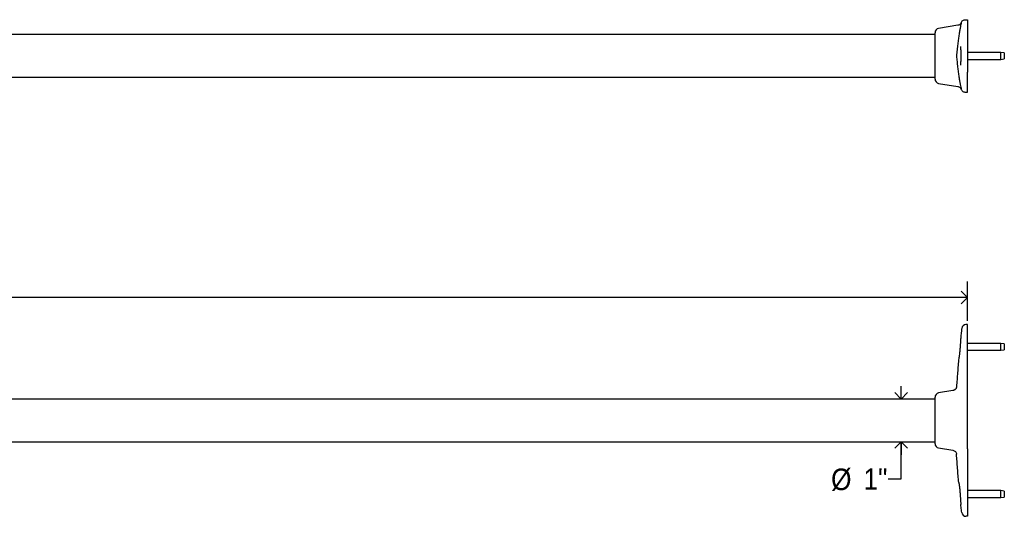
# Model space of a CAD drawing. Header units: inches. Extents: x 0 to 90, y 0 to 120.
# Tile 6 of 11: x 45 to 68, y 35 to 46. Entities that reach past the tile are written whole.
import ezdxf

# ---------------------------------------------------------------- set-up
doc = ezdxf.new("R2010")
doc.units = ezdxf.units.IN
doc.header["$MEASUREMENT"] = 0
doc.linetypes.add('SLD-Solid', pattern=[0])
doc.layers.add('DIMS', color=5, linetype='SLD-Solid')
doc.styles.add('SLDTEXTSTYLE1', font='GOTHIC.TTF', dxfattribs={"width": 0.913})
doc.dimstyles.new('SLDDIMSTYLE0', dxfattribs={"dimtxt": 0.5, "dimasz": 0.3, "dimexe": 0, "dimexo": 0.0625, "dimgap": 0.125, "dimtad": 0, "dimtih": 1, "dimtoh": 1, "dimrnd": 1e-09, "dimzin": 12, "dimdsep": 46, "dimlunit": 5, "dimtxsty": 'SLDTEXTSTYLE1', "dimblk1": 'OPEN90', "dimblk2": 'OPEN90', "dimsah": 1, "dimcen": 0.09, "dimadec": 0, "dimazin": 3, "dimtfac": 1, "dimtofl": 0, "dimtmove": 0, "dimatfit": 3, "dimldrblk": 'OPEN90', "dimfxl": 0, "dimfrac": 2, "dimtolj": 1, "dimtzin": 12, "dimarcsym": 0})
doc.dimstyles.new('SLDDIMSTYLE1', dxfattribs={"dimtxt": 0.5, "dimasz": 0.3, "dimexe": 0, "dimexo": 0.0625, "dimgap": 0.125, "dimtad": 0, "dimtih": 1, "dimtoh": 1, "dimrnd": 1e-09, "dimzin": 12, "dimdsep": 46, "dimlunit": 5, "dimtxsty": 'SLDTEXTSTYLE1', "dimblk1": 'OPEN90', "dimblk2": 'OPEN90', "dimsah": 1, "dimcen": 0.09, "dimadec": 0, "dimazin": 3, "dimtfac": 1, "dimtmove": 0, "dimatfit": 0, "dimldrblk": 'OPEN90', "dimfxl": 0, "dimfrac": 2, "dimtolj": 1, "dimtzin": 12, "dimarcsym": 0})

# ---------------------------------------------------------------- blocks, each defined once
blk = doc.blocks.new('_Open90')
at = {"color": 0, "linetype": 'ByBlock', "lineweight": -2}
for p, q in [((0, 0), (-1, 0)), ((-0.5, 0.5), (0, 0)), ((0, 0), (-0.5, -0.5))]:
    blk.add_line(p, q, dxfattribs=at)
blk = doc.blocks.new('_D')
at = {"layer": 'DIMS'}
for p, q in [((7.491, 39.062), (7.491, 39.977)), ((67.491, 39.062), (67.491, 39.977)), ((7.491, 39.602), (37.019, 39.602)), ((67.491, 39.602), (37.964, 39.602))]:
    blk.add_line(p, q, dxfattribs=at)
at = {"layer": 'DIMS', "xscale": 0.3, "yscale": 0.3, "rotation": 180.0000000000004}
blk.add_blockref('_Open90', (7.491, 39.602), dxfattribs=at)
at = {"layer": 'DIMS', "xscale": 0.3, "yscale": 0.3}
blk.add_blockref('_Open90', (67.491, 39.602), dxfattribs=at)
at = {"layer": 'DIMS', "insert": (37.019, 39.843), "char_height": 0.5, "attachment_point": 1, "style": 'SLDTEXTSTYLE1'}
blk.add_mtext('60"', dxfattribs=at)
blk = doc.blocks.new('_D_1')
at = {"layer": 'DIMS'}
for p, q in [((65.949, 37.24), (65.949, 37.54)), ((65.949, 35.384), (65.949, 36.244)), ((65.649, 35.384), (65.949, 35.384))]:
    blk.add_line(p, q, dxfattribs=at)
at = {"layer": 'DIMS', "xscale": 0.3, "yscale": 0.3}
for p, rotation in [((65.949, 37.24), 270.0000000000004), ((65.949, 36.244), 90.0000000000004)]:
    blk.add_blockref('_Open90', p, dxfattribs=dict(at, rotation=rotation))
at = {"layer": 'DIMS', "char_height": 0.5, "attachment_point": 1, "style": 'SLDTEXTSTYLE1'}
for s, insert in [('%%c', (64.319, 35.622)), ('1"', (65.073, 35.63))]:
    blk.add_mtext(s, dxfattribs=dict(at, insert=insert))

msp = doc.modelspace()

# ---------------------------------------------------------------- linework, layer by layer
at = {"color": 7, "linetype": 'SLD-Solid', "lineweight": 25}
for p, q in [((67.4418498, 46.0651963), (67.4460474, 46.0651963)), ((67.4460474, 46.0651963), (67.491074, 46.0651963)), ((67.491074, 46.0651963), (67.491074, 46.0622259)), ((67.491074, 46.0622259), (67.491074, 45.695108)), ((67.2705138, 45.9356313), (66.8207189, 45.8610632)), ((66.737074, 45.7201963), (8.245074, 45.7201963)), ((66.737074, 44.6819829), (66.737074, 45.7624097)), ((67.491074, 45.695108), (67.491074, 45.5980785)), ((67.491074, 45.5980785), (67.491074, 44.8463142)), ((68.26639, 45.3031963), (67.491074, 45.3031963)), ((67.491074, 45.1411963), (68.26639, 45.1411963)), ((68.3478334, 45.2931963), (68.26639, 45.3031963)), ((68.26639, 45.2030056), (68.26639, 45.3031963)), ((68.26639, 45.1411963), (68.26639, 45.2030056)), ((68.26639, 45.1411963), (68.3478334, 45.1511963)), ((68.3478334, 45.2931963), (68.3478334, 45.2053748)), ((68.3478334, 45.2053748), (68.3478334, 45.1511963)), ((8.245074, 44.7241963), (66.737074, 44.7241963)), ((67.491074, 44.7492846), (67.491074, 44.8463142)), ((67.491074, 44.3821667), (67.491074, 44.7492846)), ((66.8207189, 44.5833294), (67.2705138, 44.5087613)), ((67.4418498, 44.3791963), (67.4460474, 44.3791963)), ((67.4460474, 44.3791963), (67.491074, 44.3791963)), ((67.491074, 44.3791963), (67.491074, 44.3821667)), ((67.491074, 38.9716282), (67.457707, 38.9716282)), ((67.491074, 38.8958204), (67.491074, 38.9716282)), ((67.491074, 37.4233912), (67.491074, 38.8958204)), ((68.26639, 38.5356282), (67.491074, 38.5356282)), ((68.3478334, 38.5256282), (68.26639, 38.5356282)), ((68.26639, 38.5333221), (68.26639, 38.5356282)), ((68.26639, 38.3736282), (68.26639, 38.5333221)), ((68.3478334, 38.5256282), (68.3478334, 38.3836282)), ((67.491074, 38.3736282), (68.26639, 38.3736282)), ((68.26639, 38.3736282), (68.3478334, 38.3836282)), ((67.1521001, 37.4354323), (66.8207189, 37.3804951)), ((67.491074, 37.399199), (67.491074, 37.4233912)), ((67.491074, 36.0840575), (67.491074, 37.399199)), ((66.737074, 37.2396282), (8.245074, 37.2396282)), ((66.737074, 36.7416282), (66.737074, 37.2818416)), ((66.737074, 36.2014149), (66.737074, 36.7416282)), ((8.245074, 36.2436282), (66.737074, 36.2436282)), ((66.8207189, 36.1027614), (67.1521001, 36.0478242)), ((67.491074, 36.0840575), (67.491074, 36.0598653)), ((67.491074, 36.0598653), (67.491074, 34.587436)), ((67.286961, 35.2958032), (67.2934392, 35.2709845)), ((68.26639, 35.1096282), (67.491074, 35.1096282)), ((68.3478334, 35.0996282), (68.26639, 35.1096282)), ((68.26639, 35.1073221), (68.26639, 35.1096282)), ((68.26639, 34.9476282), (68.26639, 35.1073221)), ((68.3478334, 35.0996282), (68.3478334, 34.9576282)), ((67.491074, 34.9476282), (68.26639, 34.9476282)), ((68.26639, 34.9476282), (68.3478334, 34.9576282)), ((67.491074, 34.587436), (67.491074, 34.5116282)), ((67.491074, 34.5116282), (67.457707, 34.5116282))]:
    msp.add_line(p, q, dxfattribs=at)
for centre, start, end in [((66.837074, 45.7624097), 99.41302493, 180), ((66.837074, 44.6819829), 180, 260.58697507), ((67.455932, 38.8716282), 90, 173.88449643), ((66.837074, 37.2818416), 99.41302493, 180), ((66.837074, 36.2014149), 180, 260.58697507), ((67.455932, 34.6116282), 186.11550357, 270)]:
    msp.add_arc(centre, 0.1, start, end, dxfattribs=at)
for points, knots in [([(67.3480043, 45.9997407), (67.3514986, 46.0074251), (67.3596526, 46.0253565), (67.3820592, 46.0474884), (67.4112102, 46.0625927), (67.4321487, 46.064372), (67.4418498, 46.0651963)], [0, 0, 0, 0, 0.2075459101, 0.4843083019, 0.7610737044, 1, 1, 1, 1]), ([(67.3460757, 45.9904581), (67.3434838, 45.9792822), (67.3382998, 45.9569295), (67.3255533, 45.8975563), (67.3108207, 45.8206744), (67.2948677, 45.7268864), (67.2789548, 45.6184838), (67.2634035, 45.4962135), (67.248871, 45.3627206), (67.2402204, 45.2690378), (67.2358951, 45.2221963)], [0, 0, 0, 0, 0.1225736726, 0.2451591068, 0.3676713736, 0.4901858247, 0.6136922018, 0.7371960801, 0.8685979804, 1, 1, 1, 1]), ([(67.3480043, 45.9997407), (67.343081, 45.9895675), (67.3332343, 45.969221), (67.3065242, 45.9469501), (67.2840015, 45.9380158), (67.2716148, 45.9358259), (67.2705138, 45.9356313)], [0, 0, 0, 0, 0.3201196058, 0.6402390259, 0.9680222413, 1, 1, 1, 1]), ([(67.3264293, 45.4392387), (67.3264018, 45.4393502), (67.3262012, 45.4401654), (67.3272788, 45.4346583), (67.3288614, 45.4206269), (67.3310438, 45.3947026), (67.3331738, 45.3578502), (67.3350464, 45.3136641), (67.3357745, 45.2810141), (67.3361222, 45.2654196)], [0, 0, 0, 0, 0.0162259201, 0.1186344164, 0.2584633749, 0.4255674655, 0.6172679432, 0.8171976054, 1, 1, 1, 1]), ([(67.2358951, 45.2221963), (67.2399359, 45.1783284), (67.2480176, 45.0905927), (67.261764, 44.9625294), (67.2767859, 44.8419418), (67.2926214, 44.7318132), (67.3086855, 44.6355872), (67.3240148, 44.5543006), (67.3376889, 44.4901113), (67.3432802, 44.465993), (67.3460757, 44.4539346)], [0, 0, 0, 0, 0.1230770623, 0.2461539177, 0.3692221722, 0.4922928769, 0.6155796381, 0.7388647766, 0.8694397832, 1, 1, 1, 1]), ([(67.3361497, 45.1788592), (67.3361459, 45.1785181), (67.3359411, 45.1601754), (67.3347667, 45.1254771), (67.3328307, 45.0787552), (67.3304532, 45.0417899), (67.3283362, 45.0179676), (67.326539, 45.0057219), (67.3265259, 45.0056887), (67.3265217, 45.0056779)], [0, 0, 0, 0, 0.0039204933, 0.2108491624, 0.4169424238, 0.6202098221, 0.7930464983, 0.9325730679, 1, 1, 1, 1]), ([(67.3361581, 45.2655264), (67.3362742, 45.2583548), (67.336663, 45.2343407), (67.3366063, 45.2049556), (67.3362378, 45.1835057), (67.3361581, 45.1788663)], [0, 0, 0, 0, 0.2502113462, 0.8378285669, 1, 1, 1, 1]), ([(67.2705138, 44.5087613), (67.2716148, 44.5085667), (67.2840015, 44.5063769), (67.3065242, 44.4974425), (67.3332343, 44.4751717), (67.343081, 44.4548252), (67.3480043, 44.4446519)], [0, 0, 0, 0, 0.0319777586, 0.3597609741, 0.6798803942, 1, 1, 1, 1]), ([(67.3480043, 44.4446519), (67.3514986, 44.4369676), (67.3596526, 44.4190362), (67.3820592, 44.3969042), (67.4112102, 44.3817999), (67.4321487, 44.3800207), (67.4418498, 44.3791963)], [0, 0, 0, 0, 0.2075459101, 0.4843083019, 0.7610737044, 1, 1, 1, 1]), ([(67.457707, 38.9716282), (67.4572087, 38.9716282), (67.4564613, 38.9716282), (67.4560034, 38.9716282), (67.4559558, 38.9716282), (67.455932, 38.9716282)], [0, 0, 0, 0, 0.4999790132, 0.7499865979, 1, 1, 1, 1]), ([(67.3565011, 38.8822816), (67.3554404, 38.8723813), (67.3533185, 38.8525774), (67.3500705, 38.8222623), (67.3456897, 38.7813754), (67.3412359, 38.7398066), (67.3378383, 38.7080952), (67.3367087, 38.6975529)], [0, 0, 0, 0, 0.1669561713, 0.3339710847, 0.5011443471, 0.8341592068, 1, 1, 1, 1]), ([(67.3367087, 38.6975529), (67.3364299, 38.6947546), (67.3358661, 38.6890963), (67.334571, 38.6733316), (67.3329467, 38.6515042), (67.3310024, 38.6232788), (67.328818, 38.5900237), (67.3264406, 38.5531653), (67.323817, 38.5130173), (67.3209622, 38.4711799), (67.3178031, 38.4280817), (67.3143641, 38.3854018), (67.3106084, 38.3437614), (67.306636, 38.3049346), (67.3024909, 38.2695843), (67.2984115, 38.2396835), (67.2946489, 38.2160801), (67.2925977, 38.2063484), (67.2916367, 38.201789)], [0, 0, 0, 0, 0.05510556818, 0.11142676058, 0.17345627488, 0.23722181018, 0.29899817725, 0.362475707, 0.42443081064, 0.48809652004, 0.55081181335, 0.61529953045, 0.67919961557, 0.74496747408, 0.80999005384, 0.87697437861, 0.94236112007, 1, 1, 1, 1]), ([(67.286961, 38.1874533), (67.2822808, 38.1324722), (67.2729203, 38.0225087), (67.259945, 37.8574717), (67.2475489, 37.6923854), (67.2397797, 37.5822895), (67.2358951, 37.5272412)], [0, 0, 0, 0, 0.2499871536, 0.4999806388, 0.749988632, 1, 1, 1, 1]), ([(67.294952, 38.2188016), (67.2945687, 38.2179189), (67.2930789, 38.2144879), (67.2909181, 38.2082905), (67.2888579, 38.2004731), (67.287582, 38.1934896), (67.2871441, 38.1892334), (67.286961, 38.1874533)], [0, 0, 0, 0, 0.0888561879, 0.3453732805, 0.6049939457, 0.8347879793, 1, 1, 1, 1]), ([(67.2933997, 38.21436), (67.2933903, 38.2143106), (67.2929249, 38.211867), (67.2929127, 38.2120218), (67.2929007, 38.2121736)], [0, 0, 0, 0, 0.0202186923, 1, 1, 1, 1]), ([(67.2358951, 37.5272412), (67.2356376, 37.5244966), (67.2351227, 37.5190075), (67.2334884, 37.5108908), (67.2311818, 37.5027389), (67.2281739, 37.4948238), (67.2245003, 37.4871879), (67.2203082, 37.4800535), (67.2154215, 37.4731207), (67.2099606, 37.466631), (67.2039617, 37.4606276), (67.1976339, 37.4552628), (67.1907245, 37.4503225), (67.1812469, 37.4446992), (67.1686907, 37.4392062), (67.1580077, 37.4364291), (67.15239, 37.4354812), (67.1521001, 37.4354323)], [0, 0, 0, 0, 0.0616806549, 0.12336127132, 0.1850418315, 0.25118565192, 0.31265464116, 0.37454633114, 0.43622650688, 0.50234029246, 0.56418012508, 0.62601983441, 0.68785942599, 0.75412542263, 0.87244964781, 0.99341804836, 1, 1, 1, 1]), ([(67.1521001, 36.0478242), (67.15239, 36.0477753), (67.1631852, 36.0459537), (67.1845723, 36.038586), (67.2109821, 36.0179882), (67.230247, 35.9893675), (67.2340123, 35.967133), (67.2358951, 35.9560153)], [0, 0, 0, 0, 0.006608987, 0.2461243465, 0.4978318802, 0.7489044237, 1, 1, 1, 1]), ([(67.286961, 35.2958032), (67.2822808, 35.3507843), (67.2729203, 35.4607478), (67.259945, 35.6257848), (67.2475489, 35.7908711), (67.2397797, 35.900967), (67.2358951, 35.9560153)], [0, 0, 0, 0, 0.2499871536, 0.4999806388, 0.749988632, 1, 1, 1, 1]), ([(67.2921783, 35.2791191), (67.2923637, 35.2782689), (67.293083, 35.2749698), (67.294494, 35.2673325), (67.2963873, 35.2562097), (67.2983695, 35.2433381), (67.3003882, 35.2290943), (67.3024318, 35.2135187), (67.3045131, 35.1964368), (67.3065723, 35.1782727), (67.308581, 35.1593037), (67.3105289, 35.1396864), (67.3124473, 35.1191185), (67.31429, 35.0981299), (67.31605, 35.0769236), (67.3177243, 35.0556915), (67.3193478, 35.0341076), (67.3213979, 35.0056726), (67.3233127, 34.9776367), (67.3250972, 34.9506494), (67.3268014, 34.9244941), (67.3283967, 34.8997662), (67.3298814, 34.8770399), (67.3312957, 34.8557308), (67.3325998, 34.8367867), (67.333773, 34.8206394), (67.3347856, 34.807326), (67.3358601, 34.7942258), (67.3364247, 34.7885558), (67.3367087, 34.7857036)], [0, 0, 0, 0, 0.0115258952, 0.0447270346, 0.0786970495, 0.1129319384, 0.1457093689, 0.1787232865, 0.2124842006, 0.2465035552, 0.2788361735, 0.3113960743, 0.3443086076, 0.3777046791, 0.409436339, 0.4413841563, 0.473666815, 0.5064079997, 0.5693247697, 0.6011350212, 0.6334556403, 0.6961904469, 0.7279075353, 0.7601320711, 0.8231290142, 0.8549839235, 0.8873567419, 0.9433342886, 1, 1, 1, 1]), ([(67.2929348, 35.2709847), (67.2929192, 35.271062), (67.2928777, 35.2712676), (67.2935141, 35.268215), (67.2939114, 35.2663098)], [0, 0, 0, 0, 0.3758680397, 1, 1, 1, 1]), ([(67.3565011, 34.6009749), (67.3543684, 34.6208805), (67.3501002, 34.6607168), (67.3434836, 34.7224715), (67.3389608, 34.7646842), (67.3367087, 34.7857036)], [0, 0, 0, 0, 0.3339648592, 0.6683540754, 1, 1, 1, 1])]:
    msp.add_open_spline(points, degree=3, knots=knots, dxfattribs=at)

# ---------------------------------------------------------------- dimensions: what is measured, and where the dimension line sits
at = {"layer": 'DIMS'}
dim = msp.add_linear_dim(base=(67.491074, 39.6015495), p1=(7.491074, 38.8958204), p2=(67.491074, 38.8958204), dimstyle='SLDDIMSTYLE0', dxfattribs=at)
dim.commit()
dim.dimension.update_dxf_attribs({"geometry": '_D', "text_midpoint": (37.491074, 39.6015495), "dimtype": 160})
dim = msp.add_linear_dim(base=(65.948728, 37.2396282), p1=(67.491074, 36.2436282), p2=(67.491074, 37.2396282), angle=90, text='%%c<>', dimstyle='SLDDIMSTYLE1', dxfattribs=at)
dim.commit()
dim.dimension.update_dxf_attribs({"geometry": '_D_1', "text_midpoint": (65.948728, 35.3840234), "dimtype": 160})

doc.saveas('drawing.dxf')
